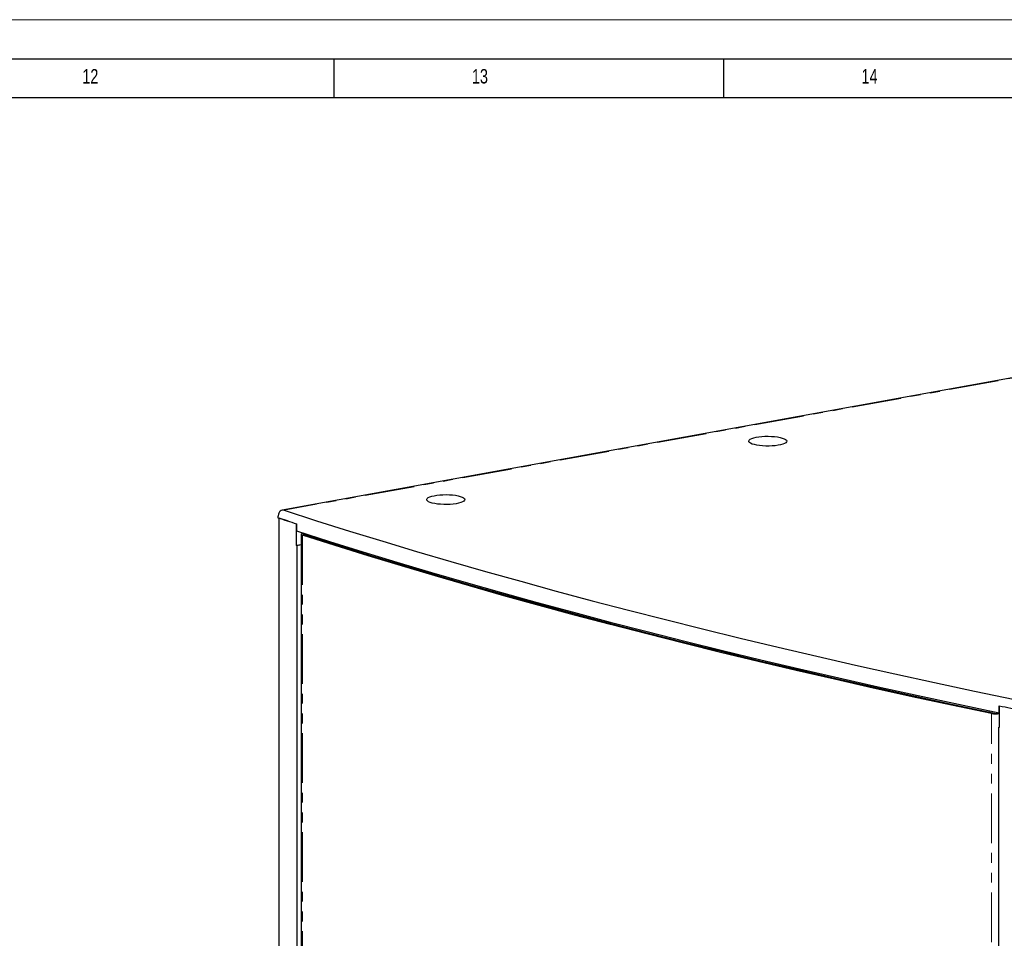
# Model space of a CAD drawing. Header units: millimetres. Extents: x 0 to 841, y 0 to 594.
# Tile 23 of 24: x 585 to 712, y 476 to 594. Entities that reach past the tile are written whole.
import ezdxf

# ---------------------------------------------------------------- set-up
doc = ezdxf.new("R2010")
doc.units = ezdxf.units.MM
doc.linetypes.add('PHANTOM', pattern=[12.7, 6.35, -1.27, 1.27, -1.27, 1.27, -1.27])
doc.layers.add('FORMAT', color=7, linetype='Continuous')
doc.styles.add('SLDTEXTSTYLE0', font='TXT', dxfattribs={"width": 0.75})

msp = doc.modelspace()

# ---------------------------------------------------------------- linework, layer by layer
at = {"color": 7, "linetype": 'Continuous', "lineweight": 18}
msp.add_line((0.000004, 594.00001), (841.000004, 594.00001), dxfattribs=at)
at = {"color": 7, "linetype": 'Continuous', "lineweight": 25}
for p, q in [((735.767003, 552.289353), (618.832191, 531.097602)), ((618.431133, 530.055177), (618.445647, 530.057807)), ((618.431133, 384.035551), (618.431133, 530.055177)), ((619.655257, 529.663929), (618.431133, 530.055177)), ((620.642414, 529.344469), (620.642414, 526.585832)), ((620.666287, 529.336766), (620.666287, 528.428988)), ((621.282269, 527.996664), (621.282269, 384.400068)), ((622.303096, 527.903238), (622.303096, 527.728129)), ((620.642414, 526.585832), (621.282269, 526.701791)), ((620.703304, 526.566371), (620.642414, 526.585832)), ((620.703304, 526.566371), (621.282269, 526.671295)), ((620.703304, 526.566371), (620.703304, 386.071918)), ((710.851937, 505.087225), (710.851937, 505.995002)), ((710.896961, 503.226236), (710.896961, 505.985656)), ((710.799989, 505.09801), (710.747525, 505.078618)), ((710.896961, 505.103867), (710.851937, 505.087225)), ((710.896961, 503.26979), (710.821768, 503.241996)), ((710.821768, 362.747544), (710.821768, 503.241996)), ((710.896961, 503.226236), (710.821768, 503.241996))]:
    msp.add_line(p, q, dxfattribs=at)
at = {"color": 8, "linetype": 'PHANTOM', "lineweight": 18}
for p, q in [((735.722081, 552.217251), (619.078196, 531.078224)), ((621.459105, 527.866908), (621.459105, 384.270311)), ((621.806585, 528.062213), (621.806585, 527.887319)), ((622.444148, 527.858156), (622.444148, 527.682985)), ((709.656034, 505.336162), (709.656034, 505.136365)), ((709.853775, 361.392087), (709.853775, 504.988684)), ((710.575245, 505.039613), (710.575245, 505.144701))]:
    msp.add_line(p, q, dxfattribs=at)
at = {"color": 7, "linetype": 'Continuous', "lineweight": 25, "flags": 128}
for points in [[(679.430146, 539.490282), (679.163554, 539.572119), (678.954234, 539.66444), (678.808208, 539.764589), (678.729676, 539.869684), (678.720897, 539.976703), (678.782125, 540.082566), (678.911597, 540.184228), (679.10559, 540.278765), (679.358522, 540.363457), (679.663116, 540.435867), (680.010611, 540.493912), (680.391009, 540.535923), (680.793368, 540.560691), (681.206111, 540.567503), (681.617365, 540.556163), (682.015299, 540.526998), (682.388466, 540.480847), (682.726129, 540.419036), (683.018576, 540.343346), (683.257392, 540.255952), (683.435707, 540.159369), (683.548392, 540.056377), (683.592205, 539.949936), (683.565886, 539.84311), (683.470191, 539.738972), (683.307874, 539.640518), (683.083604, 539.55058), (682.803833, 539.471745), (682.476609, 539.406281), (682.111347, 539.356072), (681.718554, 539.322562), (681.309529, 539.306715), (680.896041, 539.308988), (680.489984, 539.329313), (680.10304, 539.367108), (679.74634, 539.421283), (679.430146, 539.490282)], [(638.100657, 532.000261), (637.834065, 532.082098), (637.624746, 532.174419), (637.478719, 532.274568), (637.400187, 532.379663), (637.391409, 532.486682), (637.452636, 532.592545), (637.582109, 532.694207), (637.776101, 532.788744), (638.029033, 532.873436), (638.333628, 532.945846), (638.681122, 533.003891), (639.061521, 533.045902), (639.463879, 533.07067), (639.876622, 533.077482), (640.287876, 533.066142), (640.685811, 533.036977), (641.058977, 532.990825), (641.396641, 532.929015), (641.689087, 532.853325), (641.927903, 532.765931), (642.106219, 532.669348), (642.218904, 532.566355), (642.262717, 532.459915), (642.236397, 532.353089), (642.140703, 532.248951), (641.978385, 532.150497), (641.754115, 532.060559), (641.474344, 531.981724), (641.147121, 531.91626), (640.781858, 531.866051), (640.389065, 531.832541), (639.980041, 531.816694), (639.566552, 531.818966), (639.160495, 531.839292), (638.773551, 531.877086), (638.416851, 531.931262), (638.100657, 532.000261)], [(619.078196, 531.078224), (623.242379, 529.738197), (627.465177, 528.410514), (631.746044, 527.095347), (636.084425, 525.792866), (640.47976, 524.50324), (644.93148, 523.226635), (649.439009, 521.963217), (654.001764, 520.713149), (658.619155, 519.476592), (663.290585, 518.253708), (668.015449, 517.044653), (672.793136, 515.849584), (677.623029, 514.668656), (682.504502, 513.502022), (687.436923, 512.349832), (692.419656, 511.212235), (697.452056, 510.08938), (702.53347, 508.98141), (707.663243, 507.888469), (712.840711, 506.810699)], [(618.287562, 530.109483), (618.583835, 530.012673), (618.880413, 529.915927), (619.177297, 529.819243), (619.474486, 529.722621), (619.771979, 529.626063), (620.069778, 529.529567), (620.36788, 529.433135), (620.666287, 529.336766)], [(620.666287, 528.428988), (624.904896, 527.077306), (629.203351, 525.738344), (633.561084, 524.412279), (637.977515, 523.099288), (642.452059, 521.799543), (646.984125, 520.513218), (651.573109, 519.240483), (656.218406, 517.981507), (660.919398, 516.736456), (665.675462, 515.505496), (670.485968, 514.28879), (675.350279, 513.086499), (680.26775, 511.898782), (685.237728, 510.725797), (690.259555, 509.5677), (695.332565, 508.424644), (700.456086, 507.29678), (705.629439, 506.184257), (710.851937, 505.087225)], [(621.459105, 527.866908), (621.370162, 527.902366), (621.310936, 527.941765), (621.2839, 527.983457), (621.290184, 528.025701), (621.329526, 528.066732), (621.400281, 528.104836), (621.499493, 528.138419), (621.538144, 528.148346)], [(709.853775, 504.988684), (704.743984, 506.06658), (699.68151, 507.159331), (694.666999, 508.266797), (689.701089, 509.388837), (684.784413, 510.525308), (679.917595, 511.676065), (675.101256, 512.840963), (670.33601, 514.019852), (665.622462, 515.212582), (660.961214, 516.419002), (656.352858, 517.638958), (651.797981, 518.872294), (647.297164, 520.118854), (642.850979, 521.378479), (638.459992, 522.651009), (634.124763, 523.936281), (629.845843, 525.234132), (625.623778, 526.544397), (621.459105, 527.866908)], [(621.70832, 527.918876), (621.655, 527.940133), (621.619495, 527.963753), (621.603287, 527.988747), (621.607054, 528.014072), (621.630639, 528.03867), (621.673056, 528.061512), (621.732533, 528.081645), (621.739851, 528.083613)], [(710.054566, 505.053185), (704.947574, 506.130492), (699.887874, 507.222644), (694.87611, 508.329503), (689.912921, 509.450928), (684.998937, 510.586777), (680.134786, 511.736904), (675.321086, 512.901163), (670.55845, 514.079406), (665.847485, 515.271483), (661.18879, 516.477242), (656.582958, 517.696529), (652.030577, 518.92919), (647.532225, 520.175067), (643.088476, 521.434002), (638.699895, 522.705835), (634.367041, 523.990403), (630.090465, 525.287543), (625.870712, 526.59709), (621.70832, 527.918876)], [(710.851937, 505.995002), (711.22428, 505.917768), (711.596866, 505.840614), (711.969696, 505.763538), (712.342769, 505.686541), (712.716085, 505.609623), (713.089643, 505.532784), (713.463444, 505.456023), (713.837487, 505.379342)]]:
    msp.add_lwpolyline(points, dxfattribs=at)
at = {"color": 7, "linetype": 'Continuous', "lineweight": 25}
for centre, radius, start, end in [((710.35278, 507.599326), 2.657905, 259.17886214, 281.81430489), ((710.348065, 506.509467), 1.485563, 258.60527591, 285.59852846)]:
    msp.add_arc(centre, radius, start, end, dxfattribs=at)
msp.add_open_spline([(619.078196, 531.078224), (618.989091, 531.093653), (618.810879, 531.124511), (618.57369, 530.989835), (618.395037, 530.73617), (618.300886, 530.422151), (618.291333, 530.197985), (618.287562, 530.109483)], degree=3, knots=[0, 0, 0, 0, 0.2151781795, 0.4303631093, 0.6453576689, 0.8599852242, 1, 1, 1, 1], dxfattribs=at)
at = {"layer": 'FORMAT'}
for p, q in [((15.000004, 589.00001), (836.000004, 589.00001)), ((625.5, 584.00001), (625.5, 589.00001)), ((675.5, 584.00001), (675.5, 589.00001)), ((20.000004, 584.00001), (831.000004, 584.00001))]:
    msp.add_line(p, q, dxfattribs=at)

# ---------------------------------------------------------------- texts
at = {"layer": 'FORMAT', "char_height": 1.8520833, "attachment_point": 1, "style": 'SLDTEXTSTYLE0'}
for s, insert in [('12', (593.177083, 587.668031)), ('13', (643.177083, 587.668031)), ('14', (693.177083, 587.668031))]:
    msp.add_mtext(s, dxfattribs=dict(at, insert=insert))

doc.saveas('drawing.dxf')
